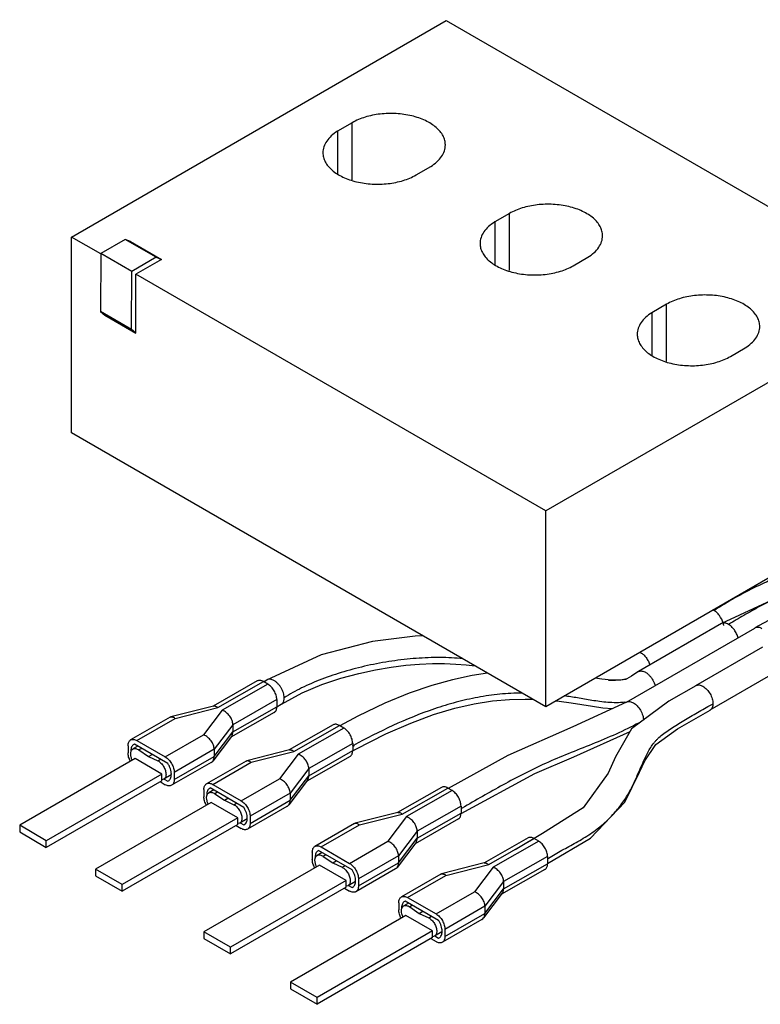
# Model space of a CAD drawing. Header units: millimetres. Extents: x 19 to 144, y 71 to 155.
# Tile 1 of 2: x 19 to 78, y 71 to 150. Entities that reach past the tile are written whole.
import ezdxf

# ---------------------------------------------------------------- set-up
doc = ezdxf.new("R2010")
doc.units = ezdxf.units.MM
doc.header["$LTSCALE"] = 14.735379
doc.layers.get('0').update_dxf_attribs({"linetype": 'CONTINUOUS'})

msp = doc.modelspace()

# ---------------------------------------------------------------- linework, layer by layer
at = {"color": 7}
for p, q in [((22.672, 132.253), (52.512, 149.481)), ((52.512, 149.481), (90.272, 127.681)), ((45.019, 141.356), (43.852, 140.679)), ((45.019, 136.804), (45.019, 141.356)), ((43.852, 140.679), (43.852, 137.272)), ((50.105, 137.195), (51.272, 137.871)), ((57.535, 134.13), (56.368, 133.454)), ((57.535, 129.578), (57.535, 134.13)), ((56.368, 133.454), (56.368, 130.046)), ((22.672, 116.658), (22.672, 132.253)), ((25.003, 130.908), (22.672, 132.253)), ((26.946, 132.067), (25.003, 130.945)), ((29.421, 130.638), (26.946, 132.067)), ((27.367, 131.902), (26.946, 132.067)), ((27.367, 131.902), (29.842, 130.473)), ((25.003, 130.945), (24.968, 126.32)), ((27.478, 129.516), (25.003, 130.945)), ((29.421, 130.638), (27.478, 129.516)), ((29.842, 130.473), (27.799, 129.293)), ((29.421, 130.638), (29.842, 130.473)), ((62.621, 129.969), (63.788, 130.645)), ((27.443, 124.891), (27.478, 129.516)), ((27.799, 124.599), (27.799, 129.293)), ((60.432, 110.453), (27.799, 129.293)), ((90.272, 127.681), (60.432, 110.453)), ((24.968, 126.32), (25.324, 126.027)), ((27.443, 124.891), (24.968, 126.32)), ((70.051, 126.904), (68.884, 126.228)), ((68.884, 126.228), (68.884, 122.821)), ((70.051, 122.352), (70.051, 126.904)), ((25.324, 126.027), (27.799, 124.599)), ((27.799, 124.599), (27.443, 124.891)), ((75.137, 122.743), (76.304, 123.419)), ((60.432, 94.858), (22.672, 116.658)), ((88.504, 111.065), (60.432, 94.858)), ((60.432, 94.858), (60.432, 110.453)), ((74.423, 101.472), (67.816, 97.658)), ((77.094, 101.132), (77.08, 101.124)), ((66.852, 95.219), (77.08, 101.124)), ((72.387, 96.541), (77.712, 99.615)), ((67.81, 97.654), (67.816, 97.658)), ((78.838, 97.667), (73.51, 94.591)), ((37.463, 96.907), (33.953, 94.905)), ((34.331, 94.786), (37.958, 96.855)), ((38.31, 96.649), (34.677, 94.578)), ((38.31, 96.649), (37.958, 96.855)), ((37.965, 96.843), (38.214, 96.986)), ((72.386, 96.534), (70.232, 95.298)), ((72.383, 96.539), (72.387, 96.541)), ((33.981, 94.913), (30.575, 94.048)), ((39.012, 95.422), (35.516, 93.428)), ((39.012, 95.422), (39.012, 94.851)), ((39.013, 94.85), (39.366, 95.053)), ((39.367, 95.054), (39.383, 95.063)), ((30.926, 93.922), (34.331, 94.786)), ((34.677, 94.578), (33.188, 92.615)), ((38.805, 94.393), (35.35, 92.422)), ((35.516, 92.857), (39.012, 94.851)), ((30.52, 94.025), (27.377, 92.211)), ((27.877, 92.161), (30.926, 93.922)), ((30.52, 94.025), (30.575, 94.048)), ((35.516, 93.428), (34.028, 91.467)), ((35.516, 93.428), (35.516, 92.857)), ((43.509, 93.416), (39.999, 91.415)), ((40.376, 91.296), (44.004, 93.364)), ((44.355, 93.159), (44.004, 93.364)), ((30.139, 90.855), (33.188, 92.615)), ((34.028, 90.896), (35.516, 92.857)), ((44.355, 93.159), (40.723, 91.087)), ((27.17, 91.753), (27.17, 91.181)), ((27.673, 91.879), (27.632, 91.858)), ((30.343, 90.337), (27.673, 91.879)), ((27.877, 92.161), (30.139, 90.855)), ((35.407, 92.497), (33.919, 90.536)), ((45.058, 91.932), (41.562, 89.938)), ((45.114, 91.768), (45.008, 91.71)), ((45.058, 91.932), (45.058, 91.36)), ((45.164, 91.738), (45.058, 91.679)), ((27.95, 91.719), (27.56, 91.493)), ((28.257, 91.541), (28.043, 91.417)), ((28.043, 91.417), (28.799, 90.905)), ((28.799, 90.905), (29.079, 91.067)), ((34.028, 91.467), (30.846, 89.63)), ((34.028, 91.467), (34.028, 90.896)), ((40.027, 91.422), (36.62, 90.557)), ((36.972, 90.431), (40.376, 91.296)), ((40.723, 91.087), (39.234, 89.124)), ((41.562, 89.366), (45.058, 91.36)), ((57.404, 90.986), (52.653, 88.344)), ((27.735, 90.724), (18.543, 85.417)), ((29.857, 89.499), (27.735, 90.724)), ((28.799, 90.905), (29.549, 90.548)), ((29.549, 90.548), (29.763, 90.672)), ((33.782, 90.415), (30.639, 88.601)), ((30.846, 89.058), (34.028, 90.896)), ((36.565, 90.535), (33.422, 88.72)), ((33.922, 88.671), (36.972, 90.431)), ((36.565, 90.535), (36.621, 90.557)), ((44.851, 90.902), (41.396, 88.932)), ((29.857, 89.499), (20.664, 84.192)), ((29.857, 88.969), (29.857, 89.499)), ((30.609, 89.423), (30.016, 89.081)), ((30.846, 89.63), (30.846, 89.058)), ((41.562, 89.938), (40.074, 87.977)), ((41.562, 89.938), (41.562, 89.366)), ((29.857, 88.969), (20.664, 83.661)), ((29.722, 88.891), (30.139, 88.65)), ((30.016, 89.081), (29.857, 89.04)), ((30.052, 89.101), (30.343, 88.933)), ((30.343, 88.933), (30.384, 88.953)), ((30.383, 88.955), (30.39, 88.96)), ((33.922, 88.671), (36.185, 87.364)), ((36.185, 87.364), (39.234, 89.124)), ((41.453, 89.007), (39.965, 87.045)), ((40.074, 87.405), (41.562, 89.366)), ((33.215, 88.262), (33.215, 87.691)), ((33.996, 88.228), (33.606, 88.003)), ((33.719, 88.388), (33.678, 88.368)), ((36.389, 86.846), (33.719, 88.388)), ((34.303, 88.051), (34.089, 87.927)), ((34.089, 87.927), (34.845, 87.414)), ((40.074, 87.977), (36.892, 86.14)), ((40.074, 87.977), (40.074, 87.405)), ((52.136, 88.436), (48.626, 86.434)), ((49.004, 86.315), (52.631, 88.383)), ((52.983, 88.178), (49.35, 86.107)), ((52.983, 88.178), (52.631, 88.383)), ((33.781, 87.234), (24.589, 81.926)), ((35.902, 86.009), (33.781, 87.234)), ((34.845, 87.414), (35.125, 87.576)), ((34.845, 87.414), (35.595, 87.057)), ((35.595, 87.057), (35.809, 87.181)), ((36.892, 85.568), (40.074, 87.405)), ((39.828, 86.925), (36.685, 85.11)), ((48.654, 86.441), (45.248, 85.576)), ((45.599, 85.45), (49.004, 86.315)), ((53.685, 86.951), (50.189, 84.957)), ((50.189, 84.385), (53.685, 86.379)), ((53.77, 86.783), (53.68, 86.731)), ((53.685, 86.951), (53.685, 86.379)), ((53.779, 86.778), (53.685, 86.727)), ((35.902, 86.009), (26.71, 80.702)), ((35.902, 85.478), (26.71, 80.171)), ((35.902, 85.478), (35.902, 86.009)), ((36.062, 85.59), (35.902, 85.55)), ((36.655, 85.932), (36.062, 85.59)), ((36.097, 85.61), (36.389, 85.442)), ((36.389, 85.442), (36.43, 85.463)), ((36.429, 85.465), (36.436, 85.469)), ((36.892, 86.14), (36.892, 85.568)), ((45.193, 85.554), (42.05, 83.739)), ((42.55, 83.69), (45.599, 85.45)), ((45.193, 85.554), (45.248, 85.576)), ((49.35, 86.107), (47.861, 84.144)), ((53.478, 85.921), (50.023, 83.951)), ((18.543, 85.417), (18.543, 84.886)), ((20.664, 84.192), (18.543, 85.417)), ((18.543, 84.886), (20.664, 83.661)), ((35.768, 85.401), (36.185, 85.16)), ((50.189, 84.957), (48.701, 82.996)), ((50.189, 84.957), (50.189, 84.385)), ((60.175, 84.752), (57.985, 83.46)), ((20.664, 83.661), (20.664, 84.192)), ((44.812, 82.383), (47.861, 84.144)), ((50.08, 84.026), (48.592, 82.065)), ((48.701, 82.424), (50.189, 84.385)), ((59.023, 84.41), (55.513, 82.409)), ((55.89, 82.29), (59.518, 84.358)), ((59.869, 84.153), (56.237, 82.081)), ((59.869, 84.153), (59.518, 84.358)), ((41.843, 83.282), (41.843, 82.71)), ((42.623, 83.247), (42.233, 83.022)), ((42.346, 83.407), (42.305, 83.387)), ((45.016, 81.866), (42.346, 83.407)), ((42.55, 83.69), (44.812, 82.383)), ((42.93, 83.07), (42.716, 82.946)), ((42.716, 82.946), (43.472, 82.434)), ((43.472, 82.434), (43.752, 82.595)), ((43.472, 82.434), (44.222, 82.077)), ((48.701, 82.996), (45.519, 81.159)), ((45.519, 80.587), (48.701, 82.424)), ((48.701, 82.996), (48.701, 82.424)), ((55.541, 82.416), (52.134, 81.551)), ((60.572, 82.926), (57.076, 80.932)), ((57.076, 80.36), (60.572, 82.354)), ((60.559, 82.749), (60.638, 82.796)), ((60.572, 82.926), (60.572, 82.354)), ((60.572, 82.742), (60.652, 82.788)), ((24.589, 81.926), (24.589, 81.396)), ((26.71, 80.702), (24.589, 81.926)), ((42.408, 82.253), (33.216, 76.946)), ((44.53, 81.028), (42.408, 82.253)), ((44.222, 82.077), (44.436, 82.2)), ((48.455, 81.944), (45.312, 80.129)), ((52.079, 81.529), (48.936, 79.714)), ((52.079, 81.529), (52.134, 81.551)), ((52.486, 81.425), (55.89, 82.29)), ((56.237, 82.081), (54.748, 80.118)), ((60.365, 81.896), (56.91, 79.926)), ((24.589, 81.396), (26.71, 80.171)), ((44.53, 81.028), (35.337, 75.721)), ((44.53, 80.497), (44.53, 81.028)), ((45.282, 80.952), (44.689, 80.609)), ((45.519, 81.159), (45.519, 80.587)), ((49.436, 79.665), (52.486, 81.425)), ((57.076, 80.932), (55.588, 78.971)), ((57.076, 80.932), (57.076, 80.36)), ((26.71, 80.171), (26.71, 80.702)), ((44.53, 80.497), (35.337, 75.19)), ((44.395, 80.42), (44.812, 80.179)), ((44.689, 80.609), (44.53, 80.569)), ((44.725, 80.63), (45.016, 80.461)), ((45.016, 80.461), (45.057, 80.482)), ((45.056, 80.484), (45.063, 80.488)), ((51.699, 78.358), (54.748, 80.118)), ((56.967, 80.001), (55.479, 78.039)), ((55.588, 78.399), (57.076, 80.36)), ((48.729, 79.256), (48.729, 78.685)), ((49.51, 79.222), (49.119, 78.997)), ((49.232, 79.382), (49.192, 79.362)), ((51.903, 77.84), (49.232, 79.382)), ((49.436, 79.665), (51.699, 78.358)), ((49.817, 79.045), (49.602, 78.921)), ((49.602, 78.921), (50.359, 78.408)), ((50.359, 78.408), (50.639, 78.57)), ((50.359, 78.408), (51.109, 78.051)), ((55.588, 78.971), (52.406, 77.133)), ((52.406, 76.562), (55.588, 78.399)), ((55.588, 78.971), (55.588, 78.399)), ((49.295, 78.228), (40.103, 72.92)), ((51.416, 77.003), (49.295, 78.228)), ((51.109, 78.051), (51.323, 78.175)), ((55.342, 77.919), (52.199, 76.104)), ((35.337, 75.721), (33.216, 76.946)), ((33.216, 76.946), (33.216, 76.415)), ((51.416, 77.003), (42.224, 71.696)), ((51.416, 76.472), (51.416, 77.003)), ((52.169, 76.926), (51.576, 76.584)), ((52.406, 77.133), (52.406, 76.562)), ((33.216, 76.415), (35.337, 75.19)), ((51.416, 76.472), (42.224, 71.165)), ((51.282, 76.395), (51.699, 76.154)), ((51.576, 76.584), (51.416, 76.544)), ((51.611, 76.604), (51.903, 76.436)), ((51.903, 76.436), (51.944, 76.457)), ((51.942, 76.459), (51.95, 76.463)), ((35.337, 75.19), (35.337, 75.721)), ((42.224, 71.696), (40.103, 72.92)), ((40.103, 72.92), (40.103, 72.39)), ((40.103, 72.39), (42.224, 71.165)), ((42.224, 71.165), (42.224, 71.696))]:
    msp.add_line(p, q, dxfattribs=at)
for points in [[(135.503, 149.054), (136.876, 147.611), (138.063, 144.535), (138.054, 141.097), (136.492, 137.082), (133.917, 132.888), (130.628, 128.617), (128.7, 126.528), (124.25, 122.505), (118.975, 118.635), (112.712, 114.771), (105.17, 111.079), (94.42, 107.657), (83.769, 105.798), (74.423, 101.472)], [(136.561, 148.599), (138.276, 146.796), (139.558, 143.811), (139.559, 140.598), (138.318, 136.799), (135.999, 132.534), (132.839, 128.212), (128.816, 123.931), (123.858, 119.822), (117.814, 115.83), (110.294, 111.728), (101.049, 107.694), (93.328, 106.268), (86.872, 104.963), (81.382, 103.435), (77.092, 101.131)], [(50.675, 100.491), (50.043, 100.48), (46.63, 100.043), (42.55, 98.99), (38.198, 96.977)], [(39.382, 95.063), (41.037, 95.967), (42.606, 96.623), (44.119, 97.128), (45.539, 97.511), (46.869, 97.799), (48.119, 98.01), (49.29, 98.157), (50.387, 98.248), (51.415, 98.292), (52.376, 98.293), (53.272, 98.256), (54.107, 98.187), (54.807, 98.105)], [(55.804, 97.53), (54.564, 97.342), (53.016, 97.01), (51.356, 96.545), (49.569, 95.929), (47.628, 95.132), (45.474, 94.108), (44.024, 93.327)], [(67.813, 97.649), (67.697, 97.581), (67.249, 97.291), (66.896, 97.086), (66.401, 96.964), (65.676, 96.963), (64.904, 97.05), (64.377, 97.136)], [(45.065, 91.347), (45.318, 91.49), (47.689, 92.687), (49.68, 93.558), (51.501, 94.229), (53.182, 94.731), (54.745, 95.088), (56.199, 95.318), (57.549, 95.438), (58.796, 95.47), (59.402, 95.453)], [(66.852, 95.217), (62.59, 93.262), (57.404, 90.986)], [(70.232, 95.298), (67.273, 93.103), (65.981, 90.876), (65.404, 89.555), (63.414, 86.803), (60.175, 84.752)], [(61.249, 95.33), (61.5, 95.303), (62.443, 95.177), (63.317, 95.035), (64.155, 94.89), (64.968, 94.772), (65.74, 94.707)], [(60.563, 82.369), (64.007, 84.402), (66.716, 87.246), (67.902, 89.654), (68.312, 90.555), (69.188, 91.858), (70.922, 93.088), (73.513, 94.587)], [(53.702, 86.349), (59.553, 89.539), (62.657, 90.866), (67.153, 92.897)]]:
    msp.add_lwpolyline(points, dxfattribs=at)
for centre, radius, start, end in [((73.338, 101.689), 0.965, 59.93013, 66.00801), ((77.281, 100.775), 0.402, 104.94568, 117.68176), ((38.413, 96.638), 0.401, 113.07863, 119.96942), ((38.422, 96.617), 0.424, 105.28734, 113.04028), ((39.166, 95.401), 0.401, 302.76267, 315.05927), ((66.137, 100.793), 5.616, 276.14931, 277.31842), ((23.764, 181.937), 100.193, 299.66175, 299.92399), ((28.512, 91.337), 1.116, 180.01441, 183.21282), ((33.554, 90.812), 0.458, 299.93245, 322.88696), ((34.558, 87.846), 1.116, 180.01441, 183.21282), ((39.6, 87.322), 0.458, 299.93245, 322.88696), ((43.185, 82.865), 1.116, 180.01441, 183.21282), ((48.227, 82.341), 0.458, 299.93245, 322.88696), ((50.072, 78.84), 1.116, 180.01441, 183.21282), ((55.113, 78.316), 0.458, 299.93245, 322.88696)]:
    msp.add_arc(centre, radius, start, end, dxfattribs=at)
for points, knots in [([(134.255, 149.557), (134.484, 149.314), (134.927, 148.803), (135.542, 147.975), (136.11, 147.084), (136.545, 146.304), (136.827, 145.645), (136.991, 145.136), (137.099, 144.608), (137.144, 144.055), (137.114, 143.465), (137.018, 142.83), (136.866, 142.155), (136.596, 141.209), (136.157, 140.006), (135.51, 138.563), (134.77, 137.117), (133.966, 135.683), (133.108, 134.279), (131.903, 132.469), (130.284, 130.32), (128.178, 127.933), (125.961, 125.746), (123.666, 123.756), (121.318, 121.944), (118.936, 120.276), (115.761, 118.209), (112.567, 116.281), (109.346, 114.535), (106.957, 113.345), (104.576, 112.266), (102.206, 111.301), (99.85, 110.454), (97.51, 109.721), (95.186, 109.092), (93.255, 108.64), (91.719, 108.314), (90.19, 108.011), (88.269, 107.657), (85.945, 107.213), (83.586, 106.69), (81.601, 106.137), (79.994, 105.591), (78.761, 105.116), (77.517, 104.571), (76.481, 104.057), (75.648, 103.607), (75.025, 103.246), (74.418, 102.879), (74.019, 102.638), (73.821, 102.524)], [0, 0, 0, 0, 0.011638, 0.0236, 0.035944, 0.048512, 0.054729, 0.06092, 0.067145, 0.073489, 0.080229, 0.087732, 0.095867, 0.104378, 0.122052, 0.140503, 0.159535, 0.178731, 0.197874, 0.216932, 0.25462, 0.291659, 0.327935, 0.363226, 0.397618, 0.431381, 0.464709, 0.52984, 0.561513, 0.592557, 0.622976, 0.652741, 0.681834, 0.710322, 0.738296, 0.765858, 0.779515, 0.793109, 0.820267, 0.847677, 0.875664, 0.904592, 0.919545, 0.934893, 0.950682, 0.966935, 0.97525, 0.98371, 0.992054, 1, 1, 1, 1]), ([(135.799, 149.009), (136.036, 148.779), (136.491, 148.286), (137.094, 147.462), (137.612, 146.541), (138.034, 145.519), (138.353, 144.399), (138.549, 143.193), (138.583, 141.922), (138.412, 140.593), (137.99, 139.226), (137.402, 137.817), (136.677, 136.387), (135.848, 134.964), (134.948, 133.557), (134.004, 132.175), (133.025, 130.836), (132.013, 129.546), (130.97, 128.307), (129.542, 126.735), (127.682, 124.896), (125.357, 122.862), (122.983, 120.994), (120.578, 119.269), (118.158, 117.654), (115.734, 116.135), (112.533, 114.263), (108.539, 112.193), (104.481, 110.473), (101.265, 109.316), (98.897, 108.56), (96.559, 107.92), (94.624, 107.503), (93.094, 107.256), (91.574, 107.053), (90.043, 106.881), (88.5, 106.668), (86.909, 106.4), (84.879, 105.929), (82.417, 105.142), (80.362, 104.288), (78.707, 103.493), (77.453, 102.837), (76.214, 102.133), (75.393, 101.652), (74.984, 101.415)], [0, 0, 0, 0, 0.011418, 0.023102, 0.035179, 0.047811, 0.061204, 0.075302, 0.0899, 0.104975, 0.121332, 0.139158, 0.157639, 0.17665, 0.195997, 0.215318, 0.234417, 0.253284, 0.271908, 0.290318, 0.326619, 0.362178, 0.396905, 0.430892, 0.464375, 0.497332, 0.529683, 0.592387, 0.652524, 0.681748, 0.710388, 0.738327, 0.76543, 0.778676, 0.79185, 0.818371, 0.831878, 0.845641, 0.874058, 0.903744, 0.934798, 0.950814, 0.967146, 0.983669, 1, 1, 1, 1]), ([(52.439, 139.581), (52.439, 139.705), (52.406, 139.959), (52.26, 140.325), (52.024, 140.672), (51.704, 140.993), (51.308, 141.283), (50.843, 141.536), (50.321, 141.746), (49.548, 141.969), (48.512, 142.114), (47.257, 142.079), (46.07, 141.842), (45.341, 141.541), (45.019, 141.356)], [0, 0, 0, 0, 0.042839, 0.087449, 0.135262, 0.187204, 0.243684, 0.304679, 0.369818, 0.438468, 0.582751, 0.729841, 0.871367, 1, 1, 1, 1]), ([(43.852, 140.679), (43.676, 140.57), (43.358, 140.336), (42.979, 139.916), (42.778, 139.525), (42.699, 139.206), (42.686, 139.047), (42.686, 138.969)], [0, 0, 0, 0, 0.287519, 0.545873, 0.779718, 0.890802, 1, 1, 1, 1]), ([(51.272, 137.871), (51.448, 137.98), (51.767, 138.214), (52.145, 138.634), (52.347, 139.026), (52.426, 139.344), (52.439, 139.503), (52.439, 139.581)], [0, 0, 0, 0, 0.287519, 0.545873, 0.779718, 0.890802, 1, 1, 1, 1]), ([(42.686, 138.969), (42.686, 138.845), (42.719, 138.592), (42.864, 138.225), (43.1, 137.878), (43.42, 137.557), (43.817, 137.267), (44.281, 137.015), (44.804, 136.804), (45.577, 136.581), (46.612, 136.436), (47.868, 136.471), (49.055, 136.708), (49.784, 137.009), (50.105, 137.195)], [0, 0, 0, 0, 0.042839, 0.087449, 0.135262, 0.187204, 0.243684, 0.304679, 0.369818, 0.438468, 0.582751, 0.729841, 0.871367, 1, 1, 1, 1]), ([(64.955, 132.355), (64.955, 132.479), (64.922, 132.733), (64.776, 133.099), (64.54, 133.446), (64.22, 133.767), (63.824, 134.057), (63.359, 134.31), (62.836, 134.52), (62.064, 134.743), (61.028, 134.888), (59.773, 134.854), (58.585, 134.616), (57.857, 134.315), (57.535, 134.13)], [0, 0, 0, 0, 0.042839, 0.087449, 0.135262, 0.187204, 0.243684, 0.304679, 0.369818, 0.438468, 0.582751, 0.729841, 0.871367, 1, 1, 1, 1]), ([(56.368, 133.454), (56.192, 133.345), (55.874, 133.111), (55.495, 132.69), (55.293, 132.299), (55.215, 131.98), (55.202, 131.822), (55.202, 131.743)], [0, 0, 0, 0, 0.287519, 0.545873, 0.779718, 0.890802, 1, 1, 1, 1]), ([(55.202, 131.743), (55.202, 131.619), (55.235, 131.366), (55.38, 130.999), (55.616, 130.652), (55.936, 130.331), (56.333, 130.041), (56.797, 129.789), (57.32, 129.578), (58.093, 129.355), (59.128, 129.21), (60.384, 129.245), (61.571, 129.482), (62.299, 129.783), (62.621, 129.969)], [0, 0, 0, 0, 0.042839, 0.087449, 0.135262, 0.187204, 0.243684, 0.304679, 0.369818, 0.438468, 0.582751, 0.729841, 0.871367, 1, 1, 1, 1]), ([(63.788, 130.645), (63.964, 130.754), (64.283, 130.988), (64.661, 131.408), (64.863, 131.8), (64.942, 132.118), (64.955, 132.277), (64.955, 132.355)], [0, 0, 0, 0, 0.287519, 0.545873, 0.779718, 0.890802, 1, 1, 1, 1]), ([(77.471, 125.13), (77.471, 125.253), (77.437, 125.507), (77.292, 125.873), (77.056, 126.22), (76.736, 126.542), (76.34, 126.831), (75.875, 127.084), (75.352, 127.294), (74.58, 127.517), (73.544, 127.662), (72.289, 127.628), (71.101, 127.39), (70.373, 127.09), (70.051, 126.904)], [0, 0, 0, 0, 0.042839, 0.087449, 0.135262, 0.187204, 0.243684, 0.304679, 0.369818, 0.438468, 0.582751, 0.729841, 0.871367, 1, 1, 1, 1]), ([(68.884, 126.228), (68.708, 126.119), (68.389, 125.885), (68.011, 125.464), (67.809, 125.073), (67.731, 124.755), (67.718, 124.596), (67.718, 124.517)], [0, 0, 0, 0, 0.287519, 0.545873, 0.779718, 0.890802, 1, 1, 1, 1]), ([(76.304, 123.419), (76.48, 123.528), (76.799, 123.762), (77.177, 124.182), (77.379, 124.574), (77.458, 124.892), (77.471, 125.051), (77.471, 125.13)], [0, 0, 0, 0, 0.287519, 0.545873, 0.779718, 0.890802, 1, 1, 1, 1]), ([(67.718, 124.517), (67.718, 124.393), (67.751, 124.14), (67.896, 123.774), (68.132, 123.426), (68.452, 123.105), (68.848, 122.815), (69.313, 122.563), (69.836, 122.352), (70.609, 122.13), (71.644, 121.984), (72.9, 122.019), (74.087, 122.257), (74.815, 122.557), (75.137, 122.743)], [0, 0, 0, 0, 0.042839, 0.087449, 0.135262, 0.187204, 0.243684, 0.304679, 0.369818, 0.438468, 0.582751, 0.729841, 0.871367, 1, 1, 1, 1]), ([(74.563, 101.508), (74.503, 101.725), (74.348, 102.032), (74.065, 102.354), (73.902, 102.478), (73.821, 102.524)], [0, 0, 0, 0, 0.526189, 0.781905, 1, 1, 1, 1]), ([(74.984, 101.415), (74.937, 101.442), (74.842, 101.488), (74.694, 101.526), (74.55, 101.525), (74.462, 101.494), (74.423, 101.472)], [0, 0, 0, 0, 0.274247, 0.533142, 0.773415, 1, 1, 1, 1]), ([(74.604, 101.319), (74.602, 101.335), (74.591, 101.398), (74.577, 101.461), (74.563, 101.508)], [0, 0, 0, 0, 0.23789, 1, 1, 1, 1]), ([(75.743, 100.332), (75.717, 100.442), (75.638, 100.666), (75.462, 100.973), (75.242, 101.232), (75.07, 101.366), (74.984, 101.415)], [0, 0, 0, 0, 0.250872, 0.522089, 0.780334, 1, 1, 1, 1]), ([(77.648, 101.072), (77.571, 101.116), (77.419, 101.181), (77.249, 101.183), (77.177, 101.164)], [0, 0, 0, 0, 0.541366, 1, 1, 1, 1]), ([(53.838, 98.685), (53.539, 98.713), (52.934, 98.756), (51.693, 98.787), (50.1, 98.726), (48.167, 98.507), (46.243, 98.152), (44.378, 97.673), (42.624, 97.083), (41.029, 96.397), (40.053, 95.859), (39.606, 95.572)], [0, 0, 0, 0, 0.060917, 0.122998, 0.251619, 0.384022, 0.517256, 0.648322, 0.774273, 0.892323, 1, 1, 1, 1]), ([(67.988, 99.166), (68.065, 99.122), (68.223, 99.002), (68.433, 98.769), (68.611, 98.481), (68.697, 98.266), (68.728, 98.156)], [0, 0, 0, 0, 0.209408, 0.460251, 0.733487, 1, 1, 1, 1]), ([(67.819, 97.653), (67.858, 97.675), (67.948, 97.705), (68.094, 97.706), (68.24, 97.667), (68.333, 97.622), (68.379, 97.596)], [0, 0, 0, 0, 0.231759, 0.474355, 0.731949, 1, 1, 1, 1]), ([(68.379, 97.596), (68.401, 97.583), (68.496, 97.524), (68.582, 97.451), (68.644, 97.39)], [0, 0, 0, 0, 0.225653, 1, 1, 1, 1]), ([(68.644, 97.39), (68.702, 97.332), (68.814, 97.203), (69.001, 96.919), (69.1, 96.676), (69.139, 96.51)], [0, 0, 0, 0, 0.241309, 0.498949, 1, 1, 1, 1]), ([(37.958, 96.855), (37.915, 96.88), (37.828, 96.922), (37.696, 96.955), (37.571, 96.952), (37.496, 96.926), (37.463, 96.907)], [0, 0, 0, 0, 0.290135, 0.549512, 0.782516, 1, 1, 1, 1]), ([(38.79, 96.938), (38.746, 96.957), (38.664, 96.994), (38.507, 97.048), (38.383, 97.046), (38.31, 97.026)], [0, 0, 0, 0, 0.288083, 0.542017, 1, 1, 1, 1]), ([(39.012, 95.422), (39.012, 95.478), (39.002, 95.594), (38.962, 95.77), (38.897, 95.948), (38.81, 96.122), (38.704, 96.284), (38.584, 96.43), (38.453, 96.554), (38.358, 96.621), (38.31, 96.649)], [0, 0, 0, 0, 0.114227, 0.237528, 0.367281, 0.500388, 0.63344, 0.763036, 0.886089, 1, 1, 1, 1]), ([(39.606, 95.572), (39.606, 95.702), (39.555, 95.977), (39.411, 96.296), (39.247, 96.536), (39.128, 96.671), (39.028, 96.769), (38.931, 96.857), (38.849, 96.913), (38.79, 96.938)], [0, 0, 0, 0, 0.236086, 0.497703, 0.630696, 0.760676, 0.82336, 0.883887, 1, 1, 1, 1]), ([(66.873, 97.052), (66.754, 97.032), (66.279, 96.963), (65.799, 96.939), (65.44, 96.937)], [0, 0, 0, 0, 0.251532, 1, 1, 1, 1]), ([(72.387, 96.541), (72.424, 96.562), (72.509, 96.593), (72.651, 96.597), (72.802, 96.56), (72.9, 96.514), (72.949, 96.485)], [0, 0, 0, 0, 0.217747, 0.450889, 0.710466, 1, 1, 1, 1]), ([(72.949, 96.485), (73.063, 96.42), (73.277, 96.239), (73.526, 95.898), (73.697, 95.51), (73.745, 95.235), (73.745, 95.104)], [0, 0, 0, 0, 0.237353, 0.500214, 0.762953, 1, 1, 1, 1]), ([(58.549, 95.945), (57.956, 95.94), (56.774, 95.879), (55.016, 95.625), (53.279, 95.227), (50.995, 94.531), (48.247, 93.408), (46.14, 92.329), (45.114, 91.768)], [0, 0, 0, 0, 0.125156, 0.249433, 0.374677, 0.500799, 0.75318, 1, 1, 1, 1]), ([(66.738, 95.209), (66.506, 95.184), (66.047, 95.162), (65.374, 95.195), (64.732, 95.266), (64.117, 95.359), (63.529, 95.46), (62.796, 95.59), (62.257, 95.673), (61.904, 95.721)], [0, 0, 0, 0, 0.144178, 0.281857, 0.414189, 0.541682, 0.664506, 0.781118, 1, 1, 1, 1]), ([(33.981, 94.913), (34.007, 94.919), (34.064, 94.923), (34.152, 94.901), (34.243, 94.854), (34.301, 94.811), (34.331, 94.786)], [0, 0, 0, 0, 0.205995, 0.435622, 0.699151, 1, 1, 1, 1]), ([(39.45, 95.118), (39.503, 95.171), (39.586, 95.319), (39.606, 95.484), (39.606, 95.572)], [0, 0, 0, 0, 0.458856, 1, 1, 1, 1]), ([(60.638, 82.796), (60.998, 83.009), (61.541, 83.327), (62.279, 83.739), (62.849, 84.052), (63.426, 84.382), (64.17, 84.85), (65.012, 85.493), (65.876, 86.341), (66.584, 87.228), (67.145, 88.136), (67.58, 89.047), (67.956, 89.937), (68.274, 90.659), (68.557, 91.213), (68.786, 91.613), (69.003, 91.927), (69.198, 92.159), (69.418, 92.386), (69.742, 92.66), (70.182, 92.978), (70.664, 93.298), (71.349, 93.726), (72.247, 94.25), (72.977, 94.662), (73.347, 94.873)], [0, 0, 0, 0, 0.06951, 0.104509, 0.140562, 0.177614, 0.215011, 0.286561, 0.35321, 0.415771, 0.474702, 0.530252, 0.583438, 0.635333, 0.661167, 0.686833, 0.712024, 0.724447, 0.737106, 0.764503, 0.794919, 0.827281, 0.860647, 0.929243, 1, 1, 1, 1]), ([(66.855, 95.218), (66.894, 95.241), (66.984, 95.272), (67.13, 95.272), (67.277, 95.234), (67.371, 95.188), (67.416, 95.162)], [0, 0, 0, 0, 0.231575, 0.474511, 0.731754, 1, 1, 1, 1]), ([(67.416, 95.162), (67.521, 95.101), (67.733, 94.927), (67.987, 94.587), (68.162, 94.192), (68.212, 93.913), (68.212, 93.785)], [0, 0, 0, 0, 0.22135, 0.491706, 0.766966, 1, 1, 1, 1]), ([(73.745, 95.104), (73.745, 95.047), (73.736, 94.94), (73.692, 94.792), (73.618, 94.672), (73.549, 94.614), (73.512, 94.592)], [0, 0, 0, 0, 0.289337, 0.548831, 0.782061, 1, 1, 1, 1]), ([(35.516, 93.428), (35.516, 93.544), (35.478, 93.723), (35.376, 93.945), (35.271, 94.11), (35.144, 94.261), (34.956, 94.433), (34.792, 94.532), (34.677, 94.578)], [0, 0, 0, 0, 0.231877, 0.358708, 0.489605, 0.621872, 0.752757, 1, 1, 1, 1]), ([(38.805, 94.393), (38.838, 94.411), (38.9, 94.463), (38.966, 94.57), (39.005, 94.703), (39.012, 94.8), (39.012, 94.851)], [0, 0, 0, 0, 0.21714, 0.450002, 0.709508, 1, 1, 1, 1]), ([(30.575, 94.048), (30.6, 94.054), (30.658, 94.058), (30.746, 94.036), (30.838, 93.99), (30.896, 93.947), (30.926, 93.922)], [0, 0, 0, 0, 0.206278, 0.436058, 0.699511, 1, 1, 1, 1]), ([(44.004, 93.364), (43.961, 93.39), (43.874, 93.431), (43.741, 93.464), (43.617, 93.462), (43.541, 93.435), (43.509, 93.416)], [0, 0, 0, 0, 0.290135, 0.549512, 0.782516, 1, 1, 1, 1]), ([(67.862, 93.588), (67.265, 93.26), (66.029, 92.663), (64.134, 91.874), (62.25, 91.129), (60.429, 90.373), (58.703, 89.532), (56.484, 88.349), (54.854, 87.409), (53.77, 86.783)], [0, 0, 0, 0, 0.130435, 0.262513, 0.392962, 0.518373, 0.6398, 0.760464, 1, 1, 1, 1]), ([(34.028, 91.467), (34.028, 91.583), (33.99, 91.762), (33.888, 91.984), (33.783, 92.148), (33.656, 92.299), (33.467, 92.47), (33.303, 92.57), (33.188, 92.615)], [0, 0, 0, 0, 0.231784, 0.358555, 0.489408, 0.621663, 0.752575, 1, 1, 1, 1]), ([(35.407, 92.497), (35.425, 92.521), (35.457, 92.573), (35.504, 92.692), (35.516, 92.79), (35.516, 92.857)], [0, 0, 0, 0, 0.233971, 0.477104, 1, 1, 1, 1]), ([(45.058, 91.932), (45.058, 91.988), (45.048, 92.104), (45.007, 92.28), (44.942, 92.457), (44.856, 92.631), (44.75, 92.794), (44.629, 92.94), (44.499, 93.063), (44.404, 93.131), (44.355, 93.159)], [0, 0, 0, 0, 0.114227, 0.237528, 0.367281, 0.500388, 0.63344, 0.763036, 0.886089, 1, 1, 1, 1]), ([(27.17, 91.753), (27.17, 91.804), (27.177, 91.9), (27.216, 92.032), (27.282, 92.14), (27.344, 92.192), (27.377, 92.211)], [0, 0, 0, 0, 0.289776, 0.54907, 0.782226, 1, 1, 1, 1]), ([(27.377, 92.211), (27.41, 92.23), (27.485, 92.257), (27.611, 92.26), (27.745, 92.228), (27.833, 92.186), (27.877, 92.161)], [0, 0, 0, 0, 0.217775, 0.450931, 0.710225, 1, 1, 1, 1]), ([(27.632, 91.858), (27.594, 91.837), (27.524, 91.777), (27.449, 91.655), (27.405, 91.504), (27.396, 91.394), (27.396, 91.336)], [0, 0, 0, 0, 0.217848, 0.450984, 0.71024, 1, 1, 1, 1]), ([(27.363, 90.509), (27.303, 90.617), (27.231, 90.786), (27.179, 91.016), (27.17, 91.128), (27.17, 91.181)], [0, 0, 0, 0, 0.524896, 0.77128, 1, 1, 1, 1]), ([(27.382, 91.1), (27.382, 91.143), (27.388, 91.226), (27.422, 91.34), (27.478, 91.432), (27.531, 91.477), (27.56, 91.493)], [0, 0, 0, 0, 0.289758, 0.54908, 0.782223, 1, 1, 1, 1]), ([(27.51, 90.594), (27.47, 90.677), (27.408, 90.842), (27.382, 91.017), (27.382, 91.1)], [0, 0, 0, 0, 0.524851, 1, 1, 1, 1]), ([(27.56, 91.493), (27.575, 91.502), (27.609, 91.518), (27.683, 91.536), (27.788, 91.533), (27.918, 91.493), (28.001, 91.446), (28.043, 91.417)], [0, 0, 0, 0, 0.105653, 0.213755, 0.444824, 0.705767, 1, 1, 1, 1]), ([(40.027, 91.422), (40.053, 91.429), (40.11, 91.432), (40.198, 91.41), (40.289, 91.364), (40.347, 91.321), (40.376, 91.296)], [0, 0, 0, 0, 0.205995, 0.435622, 0.699151, 1, 1, 1, 1]), ([(41.562, 89.938), (41.562, 90.053), (41.523, 90.233), (41.421, 90.455), (41.316, 90.62), (41.19, 90.77), (41.002, 90.942), (40.837, 91.042), (40.723, 91.087)], [0, 0, 0, 0, 0.231877, 0.358708, 0.489605, 0.621872, 0.752757, 1, 1, 1, 1]), ([(44.851, 90.902), (44.884, 90.921), (44.946, 90.973), (45.011, 91.08), (45.051, 91.213), (45.058, 91.309), (45.058, 91.36)], [0, 0, 0, 0, 0.21714, 0.450002, 0.709508, 1, 1, 1, 1]), ([(29.549, 90.548), (29.592, 90.526), (29.679, 90.471), (29.798, 90.367), (29.908, 90.241), (30.006, 90.098), (30.087, 89.944), (30.147, 89.786), (30.185, 89.629), (30.195, 89.524), (30.195, 89.474)], [0, 0, 0, 0, 0.111719, 0.233461, 0.362632, 0.496004, 0.629937, 0.760743, 0.88505, 1, 1, 1, 1]), ([(30.139, 90.855), (30.188, 90.827), (30.283, 90.76), (30.415, 90.637), (30.536, 90.491), (30.643, 90.329), (30.73, 90.155), (30.795, 89.978), (30.836, 89.802), (30.846, 89.686), (30.846, 89.63)], [0, 0, 0, 0, 0.114147, 0.237335, 0.366976, 0.499999, 0.633022, 0.762663, 0.885853, 1, 1, 1, 1]), ([(30.62, 89.475), (30.62, 89.544), (30.606, 89.69), (30.551, 89.908), (30.464, 90.128), (30.387, 90.268), (30.343, 90.337)], [0, 0, 0, 0, 0.227891, 0.474865, 0.734733, 1, 1, 1, 1]), ([(33.919, 90.536), (33.937, 90.56), (33.969, 90.612), (34.016, 90.73), (34.028, 90.829), (34.028, 90.896)], [0, 0, 0, 0, 0.234134, 0.477325, 1, 1, 1, 1]), ([(36.62, 90.557), (36.646, 90.564), (36.703, 90.567), (36.792, 90.546), (36.884, 90.499), (36.942, 90.456), (36.972, 90.431)], [0, 0, 0, 0, 0.206278, 0.436058, 0.699511, 1, 1, 1, 1]), ([(30.195, 89.474), (30.195, 89.431), (30.188, 89.348), (30.154, 89.234), (30.098, 89.142), (30.045, 89.097), (30.016, 89.081)], [0, 0, 0, 0, 0.289783, 0.549074, 0.782242, 1, 1, 1, 1]), ([(30.384, 88.953), (30.422, 88.975), (30.492, 89.034), (30.567, 89.156), (30.611, 89.307), (30.62, 89.417), (30.62, 89.475)], [0, 0, 0, 0, 0.217848, 0.450984, 0.71024, 1, 1, 1, 1]), ([(30.639, 88.601), (30.606, 88.582), (30.531, 88.554), (30.405, 88.551), (30.271, 88.583), (30.183, 88.625), (30.139, 88.65)], [0, 0, 0, 0, 0.217775, 0.450931, 0.710225, 1, 1, 1, 1]), ([(30.846, 89.058), (30.846, 89.008), (30.839, 88.911), (30.8, 88.779), (30.734, 88.672), (30.672, 88.62), (30.639, 88.601)], [0, 0, 0, 0, 0.289776, 0.54907, 0.782226, 1, 1, 1, 1]), ([(33.215, 88.262), (33.215, 88.313), (33.223, 88.409), (33.262, 88.542), (33.328, 88.649), (33.389, 88.701), (33.422, 88.72)], [0, 0, 0, 0, 0.289776, 0.54907, 0.782226, 1, 1, 1, 1]), ([(33.422, 88.72), (33.455, 88.739), (33.531, 88.767), (33.657, 88.77), (33.791, 88.738), (33.879, 88.696), (33.922, 88.671)], [0, 0, 0, 0, 0.217775, 0.450931, 0.710225, 1, 1, 1, 1]), ([(40.074, 87.977), (40.074, 88.092), (40.036, 88.272), (39.934, 88.493), (39.829, 88.658), (39.701, 88.808), (39.513, 88.98), (39.349, 89.079), (39.234, 89.124)], [0, 0, 0, 0, 0.231784, 0.358555, 0.489408, 0.621663, 0.752575, 1, 1, 1, 1]), ([(41.453, 89.007), (41.471, 89.03), (41.503, 89.082), (41.549, 89.201), (41.562, 89.3), (41.562, 89.366)], [0, 0, 0, 0, 0.233971, 0.477104, 1, 1, 1, 1]), ([(33.427, 87.609), (33.427, 87.653), (33.434, 87.736), (33.468, 87.85), (33.524, 87.942), (33.577, 87.987), (33.606, 88.003)], [0, 0, 0, 0, 0.289758, 0.54908, 0.782223, 1, 1, 1, 1]), ([(33.678, 88.368), (33.64, 88.346), (33.57, 88.287), (33.495, 88.164), (33.45, 88.014), (33.442, 87.904), (33.442, 87.846)], [0, 0, 0, 0, 0.217848, 0.450984, 0.71024, 1, 1, 1, 1]), ([(33.606, 88.003), (33.621, 88.012), (33.655, 88.027), (33.729, 88.046), (33.834, 88.043), (33.963, 88.002), (34.047, 87.955), (34.089, 87.927)], [0, 0, 0, 0, 0.105653, 0.213755, 0.444824, 0.705767, 1, 1, 1, 1]), ([(52.631, 88.383), (52.588, 88.409), (52.501, 88.451), (52.369, 88.483), (52.244, 88.481), (52.169, 88.454), (52.136, 88.436)], [0, 0, 0, 0, 0.290135, 0.549512, 0.782516, 1, 1, 1, 1]), ([(53.685, 86.951), (53.685, 87.007), (53.675, 87.123), (53.635, 87.299), (53.57, 87.477), (53.483, 87.65), (53.377, 87.813), (53.257, 87.959), (53.126, 88.083), (53.031, 88.15), (52.983, 88.178)], [0, 0, 0, 0, 0.114227, 0.237528, 0.367281, 0.500388, 0.63344, 0.763036, 0.886089, 1, 1, 1, 1]), ([(33.408, 87.019), (33.348, 87.127), (33.276, 87.295), (33.225, 87.525), (33.215, 87.637), (33.215, 87.691)], [0, 0, 0, 0, 0.524896, 0.77128, 1, 1, 1, 1]), ([(33.556, 87.104), (33.516, 87.186), (33.454, 87.351), (33.427, 87.526), (33.427, 87.609)], [0, 0, 0, 0, 0.524851, 1, 1, 1, 1]), ([(35.595, 87.057), (35.638, 87.035), (35.724, 86.981), (35.844, 86.876), (35.954, 86.75), (36.052, 86.608), (36.132, 86.454), (36.193, 86.295), (36.231, 86.138), (36.24, 86.034), (36.24, 85.984)], [0, 0, 0, 0, 0.111719, 0.233461, 0.362632, 0.496004, 0.629937, 0.760743, 0.88505, 1, 1, 1, 1]), ([(36.185, 87.364), (36.234, 87.336), (36.329, 87.269), (36.461, 87.146), (36.582, 87.001), (36.688, 86.838), (36.776, 86.665), (36.841, 86.487), (36.882, 86.312), (36.892, 86.195), (36.892, 86.14)], [0, 0, 0, 0, 0.114147, 0.237335, 0.366976, 0.499999, 0.633022, 0.762663, 0.885853, 1, 1, 1, 1]), ([(39.965, 87.045), (39.983, 87.069), (40.015, 87.121), (40.062, 87.24), (40.074, 87.339), (40.074, 87.405)], [0, 0, 0, 0, 0.234134, 0.477325, 1, 1, 1, 1]), ([(36.666, 85.984), (36.666, 86.054), (36.652, 86.199), (36.597, 86.417), (36.51, 86.637), (36.432, 86.778), (36.389, 86.846)], [0, 0, 0, 0, 0.227891, 0.474865, 0.734733, 1, 1, 1, 1]), ([(48.654, 86.441), (48.68, 86.448), (48.737, 86.451), (48.825, 86.43), (48.916, 86.383), (48.974, 86.34), (49.004, 86.315)], [0, 0, 0, 0, 0.205995, 0.435622, 0.699151, 1, 1, 1, 1]), ([(53.478, 85.921), (53.511, 85.94), (53.573, 85.992), (53.639, 86.099), (53.678, 86.232), (53.685, 86.328), (53.685, 86.379)], [0, 0, 0, 0, 0.21714, 0.450002, 0.709508, 1, 1, 1, 1]), ([(36.24, 85.984), (36.24, 85.94), (36.234, 85.857), (36.2, 85.744), (36.144, 85.651), (36.091, 85.607), (36.062, 85.59)], [0, 0, 0, 0, 0.289783, 0.549074, 0.782242, 1, 1, 1, 1]), ([(36.43, 85.463), (36.467, 85.484), (36.538, 85.543), (36.613, 85.666), (36.657, 85.817), (36.666, 85.927), (36.666, 85.984)], [0, 0, 0, 0, 0.217848, 0.450984, 0.71024, 1, 1, 1, 1]), ([(36.892, 85.568), (36.892, 85.517), (36.885, 85.421), (36.846, 85.289), (36.78, 85.181), (36.718, 85.129), (36.685, 85.11)], [0, 0, 0, 0, 0.289776, 0.54907, 0.782226, 1, 1, 1, 1]), ([(45.248, 85.576), (45.273, 85.583), (45.331, 85.587), (45.419, 85.565), (45.511, 85.519), (45.569, 85.475), (45.599, 85.45)], [0, 0, 0, 0, 0.206278, 0.436058, 0.699511, 1, 1, 1, 1]), ([(50.189, 84.957), (50.189, 85.073), (50.151, 85.252), (50.049, 85.474), (49.944, 85.639), (49.817, 85.789), (49.629, 85.961), (49.465, 86.061), (49.35, 86.107)], [0, 0, 0, 0, 0.231877, 0.358708, 0.489605, 0.621872, 0.752757, 1, 1, 1, 1]), ([(36.685, 85.11), (36.652, 85.091), (36.576, 85.064), (36.451, 85.06), (36.316, 85.093), (36.229, 85.134), (36.185, 85.16)], [0, 0, 0, 0, 0.217775, 0.450931, 0.710225, 1, 1, 1, 1]), ([(48.701, 82.996), (48.701, 83.111), (48.663, 83.291), (48.561, 83.513), (48.456, 83.677), (48.329, 83.827), (48.14, 83.999), (47.976, 84.098), (47.861, 84.144)], [0, 0, 0, 0, 0.231784, 0.358555, 0.489408, 0.621663, 0.752575, 1, 1, 1, 1]), ([(50.08, 84.026), (50.098, 84.05), (50.13, 84.102), (50.177, 84.22), (50.189, 84.319), (50.189, 84.385)], [0, 0, 0, 0, 0.233971, 0.477104, 1, 1, 1, 1]), ([(59.518, 84.358), (59.475, 84.384), (59.388, 84.425), (59.255, 84.458), (59.131, 84.456), (59.055, 84.429), (59.023, 84.41)], [0, 0, 0, 0, 0.290135, 0.549512, 0.782516, 1, 1, 1, 1]), ([(60.572, 82.926), (60.572, 82.981), (60.562, 83.098), (60.521, 83.273), (60.456, 83.451), (60.369, 83.625), (60.264, 83.788), (60.143, 83.934), (60.013, 84.057), (59.917, 84.125), (59.869, 84.153)], [0, 0, 0, 0, 0.114227, 0.237528, 0.367281, 0.500388, 0.63344, 0.763036, 0.886089, 1, 1, 1, 1]), ([(41.843, 83.282), (41.843, 83.332), (41.85, 83.429), (41.889, 83.561), (41.955, 83.668), (42.017, 83.72), (42.05, 83.739)], [0, 0, 0, 0, 0.289776, 0.54907, 0.782226, 1, 1, 1, 1]), ([(42.05, 83.739), (42.083, 83.758), (42.158, 83.786), (42.284, 83.789), (42.418, 83.757), (42.506, 83.715), (42.55, 83.69)], [0, 0, 0, 0, 0.217775, 0.450931, 0.710225, 1, 1, 1, 1]), ([(42.305, 83.387), (42.267, 83.365), (42.197, 83.306), (42.122, 83.184), (42.078, 83.033), (42.069, 82.923), (42.069, 82.865)], [0, 0, 0, 0, 0.217848, 0.450984, 0.71024, 1, 1, 1, 1]), ([(42.036, 82.038), (41.976, 82.146), (41.904, 82.315), (41.852, 82.544), (41.843, 82.656), (41.843, 82.71)], [0, 0, 0, 0, 0.524896, 0.77128, 1, 1, 1, 1]), ([(42.055, 82.628), (42.055, 82.672), (42.061, 82.755), (42.095, 82.869), (42.151, 82.961), (42.204, 83.006), (42.233, 83.022)], [0, 0, 0, 0, 0.289758, 0.54908, 0.782223, 1, 1, 1, 1]), ([(42.183, 82.123), (42.143, 82.206), (42.081, 82.37), (42.055, 82.545), (42.055, 82.628)], [0, 0, 0, 0, 0.524851, 1, 1, 1, 1]), ([(42.233, 83.022), (42.248, 83.031), (42.282, 83.046), (42.356, 83.065), (42.461, 83.062), (42.591, 83.022), (42.674, 82.975), (42.716, 82.946)], [0, 0, 0, 0, 0.105653, 0.213755, 0.444824, 0.705767, 1, 1, 1, 1]), ([(44.812, 82.383), (44.861, 82.356), (44.956, 82.289), (45.088, 82.165), (45.209, 82.02), (45.316, 81.857), (45.403, 81.684), (45.468, 81.506), (45.509, 81.331), (45.519, 81.215), (45.519, 81.159)], [0, 0, 0, 0, 0.114147, 0.237335, 0.366976, 0.499999, 0.633022, 0.762663, 0.885853, 1, 1, 1, 1]), ([(48.592, 82.065), (48.61, 82.088), (48.642, 82.14), (48.689, 82.259), (48.701, 82.358), (48.701, 82.424)], [0, 0, 0, 0, 0.234134, 0.477325, 1, 1, 1, 1]), ([(55.541, 82.416), (55.567, 82.423), (55.624, 82.426), (55.712, 82.404), (55.803, 82.358), (55.861, 82.314), (55.89, 82.29)], [0, 0, 0, 0, 0.205995, 0.435622, 0.699151, 1, 1, 1, 1]), ([(60.365, 81.896), (60.398, 81.915), (60.46, 81.967), (60.525, 82.074), (60.564, 82.207), (60.572, 82.303), (60.572, 82.354)], [0, 0, 0, 0, 0.21714, 0.450002, 0.709508, 1, 1, 1, 1]), ([(44.222, 82.077), (44.265, 82.055), (44.352, 82), (44.471, 81.896), (44.581, 81.77), (44.679, 81.627), (44.76, 81.473), (44.82, 81.314), (44.858, 81.157), (44.868, 81.053), (44.868, 81.003)], [0, 0, 0, 0, 0.111719, 0.233461, 0.362632, 0.496004, 0.629937, 0.760743, 0.88505, 1, 1, 1, 1]), ([(45.293, 81.004), (45.293, 81.073), (45.279, 81.218), (45.224, 81.437), (45.137, 81.656), (45.06, 81.797), (45.016, 81.866)], [0, 0, 0, 0, 0.227891, 0.474865, 0.734733, 1, 1, 1, 1]), ([(52.134, 81.551), (52.16, 81.558), (52.217, 81.561), (52.306, 81.54), (52.397, 81.493), (52.456, 81.45), (52.486, 81.425)], [0, 0, 0, 0, 0.206278, 0.436058, 0.699511, 1, 1, 1, 1]), ([(57.076, 80.932), (57.076, 81.047), (57.037, 81.227), (56.935, 81.449), (56.83, 81.613), (56.703, 81.764), (56.515, 81.936), (56.351, 82.036), (56.237, 82.081)], [0, 0, 0, 0, 0.231877, 0.358708, 0.489605, 0.621872, 0.752757, 1, 1, 1, 1]), ([(44.868, 81.003), (44.868, 80.959), (44.861, 80.877), (44.827, 80.763), (44.771, 80.67), (44.718, 80.626), (44.689, 80.609)], [0, 0, 0, 0, 0.289783, 0.549074, 0.782242, 1, 1, 1, 1]), ([(45.057, 80.482), (45.095, 80.503), (45.165, 80.563), (45.24, 80.685), (45.284, 80.836), (45.293, 80.946), (45.293, 81.004)], [0, 0, 0, 0, 0.217848, 0.450984, 0.71024, 1, 1, 1, 1]), ([(45.312, 80.129), (45.279, 80.11), (45.204, 80.083), (45.078, 80.08), (44.944, 80.112), (44.856, 80.154), (44.812, 80.179)], [0, 0, 0, 0, 0.217775, 0.450931, 0.710225, 1, 1, 1, 1]), ([(45.519, 80.587), (45.519, 80.537), (45.512, 80.44), (45.473, 80.308), (45.407, 80.2), (45.345, 80.148), (45.312, 80.129)], [0, 0, 0, 0, 0.289776, 0.54907, 0.782226, 1, 1, 1, 1]), ([(55.588, 78.971), (55.588, 79.086), (55.55, 79.266), (55.448, 79.487), (55.342, 79.652), (55.215, 79.802), (55.027, 79.974), (54.862, 80.073), (54.748, 80.118)], [0, 0, 0, 0, 0.231784, 0.358555, 0.489408, 0.621663, 0.752575, 1, 1, 1, 1]), ([(56.967, 80.001), (56.984, 80.024), (57.017, 80.076), (57.063, 80.195), (57.076, 80.294), (57.076, 80.36)], [0, 0, 0, 0, 0.233971, 0.477104, 1, 1, 1, 1]), ([(48.729, 79.256), (48.729, 79.307), (48.737, 79.403), (48.776, 79.536), (48.842, 79.643), (48.903, 79.695), (48.936, 79.714)], [0, 0, 0, 0, 0.289776, 0.54907, 0.782226, 1, 1, 1, 1]), ([(48.936, 79.714), (48.969, 79.733), (49.045, 79.761), (49.171, 79.764), (49.305, 79.731), (49.392, 79.69), (49.436, 79.665)], [0, 0, 0, 0, 0.217775, 0.450931, 0.710225, 1, 1, 1, 1]), ([(49.192, 79.362), (49.154, 79.34), (49.084, 79.281), (49.009, 79.158), (48.964, 79.008), (48.955, 78.898), (48.955, 78.84)], [0, 0, 0, 0, 0.217848, 0.450984, 0.71024, 1, 1, 1, 1]), ([(48.922, 78.013), (48.862, 78.121), (48.79, 78.289), (48.739, 78.519), (48.729, 78.631), (48.729, 78.685)], [0, 0, 0, 0, 0.524896, 0.77128, 1, 1, 1, 1]), ([(48.941, 78.603), (48.941, 78.647), (48.948, 78.73), (48.982, 78.843), (49.038, 78.936), (49.091, 78.98), (49.119, 78.997)], [0, 0, 0, 0, 0.289758, 0.54908, 0.782223, 1, 1, 1, 1]), ([(49.07, 78.098), (49.03, 78.18), (48.967, 78.345), (48.941, 78.52), (48.941, 78.603)], [0, 0, 0, 0, 0.524851, 1, 1, 1, 1]), ([(49.119, 78.997), (49.135, 79.006), (49.169, 79.021), (49.243, 79.04), (49.348, 79.037), (49.477, 78.996), (49.561, 78.949), (49.602, 78.921)], [0, 0, 0, 0, 0.105653, 0.213755, 0.444824, 0.705767, 1, 1, 1, 1]), ([(55.479, 78.039), (55.497, 78.063), (55.529, 78.115), (55.576, 78.234), (55.588, 78.332), (55.588, 78.399)], [0, 0, 0, 0, 0.234134, 0.477325, 1, 1, 1, 1]), ([(51.109, 78.051), (51.152, 78.029), (51.238, 77.975), (51.357, 77.87), (51.468, 77.744), (51.566, 77.602), (51.646, 77.448), (51.707, 77.289), (51.745, 77.132), (51.754, 77.028), (51.754, 76.978)], [0, 0, 0, 0, 0.111719, 0.233461, 0.362632, 0.496004, 0.629937, 0.760743, 0.88505, 1, 1, 1, 1]), ([(51.699, 78.358), (51.747, 78.33), (51.843, 78.263), (51.975, 78.14), (52.096, 77.995), (52.202, 77.832), (52.29, 77.659), (52.355, 77.481), (52.396, 77.306), (52.406, 77.189), (52.406, 77.133)], [0, 0, 0, 0, 0.114147, 0.237335, 0.366976, 0.499999, 0.633022, 0.762663, 0.885853, 1, 1, 1, 1]), ([(52.18, 76.978), (52.18, 77.048), (52.166, 77.193), (52.111, 77.411), (52.024, 77.631), (51.946, 77.772), (51.903, 77.84)], [0, 0, 0, 0, 0.227891, 0.474865, 0.734733, 1, 1, 1, 1]), ([(51.754, 76.978), (51.754, 76.934), (51.748, 76.851), (51.714, 76.737), (51.658, 76.645), (51.605, 76.6), (51.576, 76.584)], [0, 0, 0, 0, 0.289783, 0.549074, 0.782242, 1, 1, 1, 1]), ([(51.944, 76.456), (51.981, 76.478), (52.052, 76.537), (52.127, 76.66), (52.171, 76.811), (52.18, 76.921), (52.18, 76.978)], [0, 0, 0, 0, 0.217848, 0.450984, 0.71024, 1, 1, 1, 1]), ([(52.199, 76.104), (52.166, 76.085), (52.09, 76.058), (51.964, 76.054), (51.83, 76.087), (51.743, 76.128), (51.699, 76.154)], [0, 0, 0, 0, 0.217775, 0.450931, 0.710225, 1, 1, 1, 1]), ([(52.406, 76.562), (52.406, 76.511), (52.399, 76.415), (52.359, 76.282), (52.294, 76.175), (52.232, 76.123), (52.199, 76.104)], [0, 0, 0, 0, 0.289776, 0.54907, 0.782226, 1, 1, 1, 1])]:
    msp.add_open_spline(points, degree=3, knots=knots, dxfattribs=at)
msp.add_open_spline([(67.901, 99.211), (67.931, 99.197), (67.96, 99.183), (67.988, 99.166)], degree=3, dxfattribs=at)

doc.saveas('drawing.dxf')
